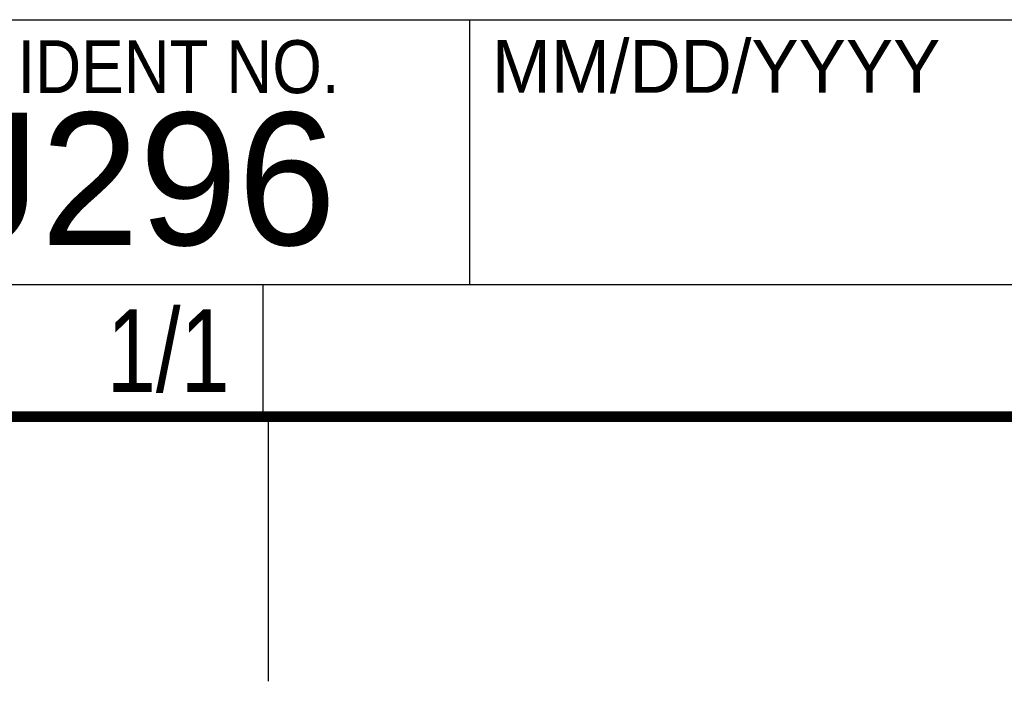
# Model space of a CAD drawing. Header units: inches. Extents: x 0 to 34, y 0 to 22.
# Tile 43 of 94: x 29.3 to 31.1, y 0 to 1.3. Entities that reach past the tile are written whole.
import ezdxf
from ezdxf.enums import TextEntityAlignment as Align

# ---------------------------------------------------------------- set-up
doc = ezdxf.new("R2010")
doc.units = ezdxf.units.IN
doc.header["$LTSCALE"] = 1.87
doc.header["$MEASUREMENT"] = 0
doc.layers.get('0').update_dxf_attribs({"linetype": 'CONTINUOUS'})
doc.styles.get("Standard").update_dxf_attribs({"font": 'txt', "width": 0.8})

msp = doc.modelspace()

# ---------------------------------------------------------------- linework, layer by layer
at = {"color": 2, "linetype": 'CONTINUOUS'}
for p, q in [((28.3793, 1.2503), (33.5093, 1.2503)), ((30.13, 1.2499), (33.49, 1.2499)), ((30.13, 1.2499), (30.13, 0.7499)), ((28.3795, 0.75), (29.7395, 0.75)), ((28.38, 0.75), (33.5, 0.75)), ((29.7395, 0.75), (29.7395, 0.5)), ((30.13, 0.7499), (33.49, 0.7499)), ((28.3795, 0.5), (29.7395, 0.5)), ((29.75, 0), (29.75, 0.5))]:
    msp.add_line(p, q, dxfattribs=at)
at = {"color": 7, "linetype": 'CONTINUOUS', "const_width": 0.02}
msp.add_lwpolyline([(0.5, 0.5), (33.5, 0.5)], dxfattribs=at)

# ---------------------------------------------------------------- texts
at = {"color": 2, "linetype": 'CONTINUOUS', "width": 0.9}
msp.add_text('CODE IDENT NO.', height=0.1, dxfattribs=at).set_placement((28.8949, 1.1115))
at = {"color": 2, "linetype": 'CONTINUOUS'}
msp.add_text('MM/DD/YYYY', height=0.1, dxfattribs=at).set_placement((30.1721, 1.1121))
at = {"color": 7, "linetype": 'CONTINUOUS'}
msp.add_text('7U296', height=0.25, dxfattribs=at).set_placement((28.8928, 0.8245))
at = {"color": 7, "linetype": 'CONTINUOUS', "width": 0.8}
msp.add_text('1/1', height=0.15625, dxfattribs=at).set_placement((29.677, 0.5469), align=Align.RIGHT)

doc.saveas('drawing.dxf')
